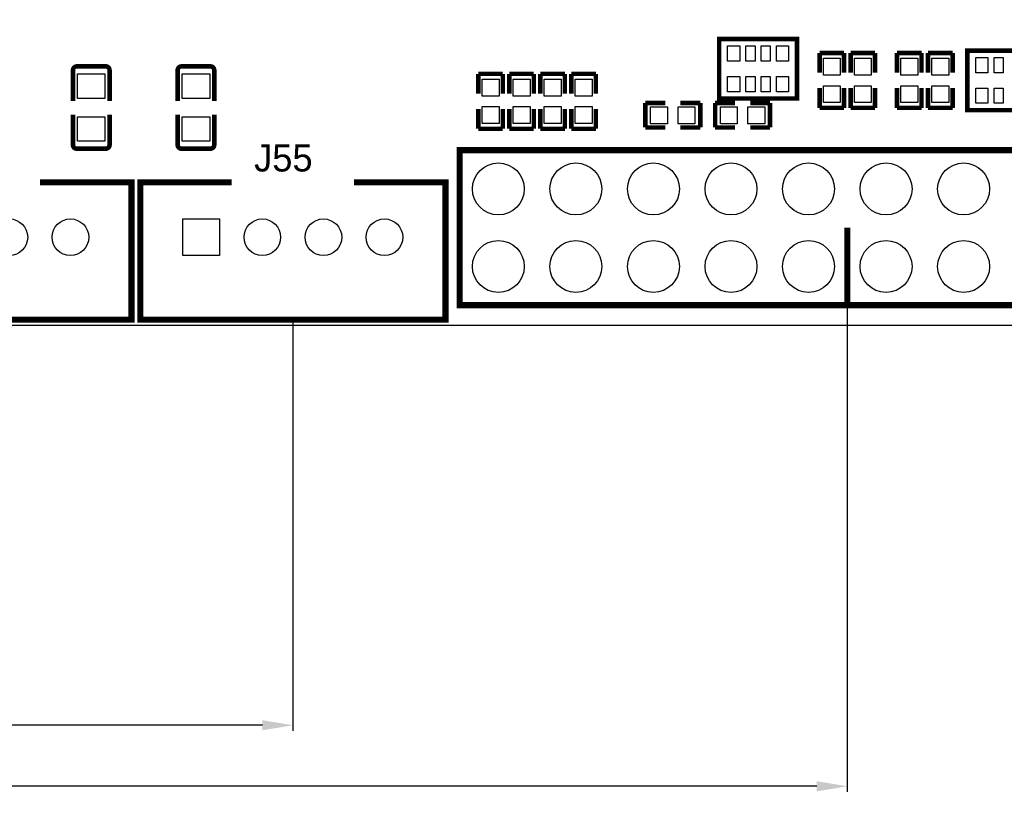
# Model space of a CAD drawing. Extents: x -11 to 307, y -16 to 111.
# Tile 11 of 26: x 84 to 117, y -16 to 10. Entities that reach past the tile are written whole.
import ezdxf

# ---------------------------------------------------------------- set-up
doc = ezdxf.new("R2010")
doc.units = 0
doc.header["$MEASUREMENT"] = 0
doc.layers.get('0').update_dxf_attribs({"linetype": 'CONTINUOUS'})
doc.layers.get('Defpoints').update_dxf_attribs({"linetype": 'CONTINUOUS'})
for name, color, linetype in [('OUTLINE', 6, 'CONTINUOUS'), ('SILKSCREEN_TOP', 7, 'CONTINUOUS'), ('TOP', 3, 'CONTINUOUS')]:
    doc.layers.add(name, color=color, linetype=linetype)
doc.dimstyles.get("Standard").update_dxf_attribs({"dimtxt": 0.18, "dimasz": 0.18, "dimexe": 0.18, "dimexo": 0.0625, "dimgap": 0.09, "dimtad": 0, "dimtih": 1, "dimtoh": 1, "dimdec": 4, "dimzin": 0, "dimdsep": 46, "dimtxsty": 'STANDARD', "dimcen": 0.09, "dimadec": 0, "dimazin": 0, "dimtfac": 1, "dimtdec": 4, "dimtofl": 0, "dimtmove": 0, "dimatfit": 3, "dimfxl": 1, "dimtolj": 1, "dimtzin": 0, "dimarcsym": 0})

# ---------------------------------------------------------------- blocks, each defined once
blk = doc.blocks.new('*D13')
at = {"color": 0, "linetype": 'Continuous', "lineweight": -2, "transparency": 16777216}
for p, q in [((0.094, 2.064), (0.094, -13.18)), ((93.345, 0.228), (93.345, -13.18)), ((1.094, -13), (41.5, -13)), ((92.345, -13), (48.5, -13))]:
    blk.add_line(p, q, dxfattribs=at)
at = {"color": 0, "linetype": 'Continuous', "transparency": 16777216}
for points in [[(1.094, -12.833), (1.094, -13.167), (0.094, -13)], [(92.345, -12.833), (92.345, -13.167), (93.345, -13)]]:
    blk.add_solid(points, dxfattribs=at)
at = {"layer": 'Defpoints', "color": 0, "linetype": 'Continuous', "transparency": 16777216}
for p in [(0.094, 2.126), (93.345, 0.29), (93.345, -13)]:
    blk.add_point(p, dxfattribs=at)
at = {"color": 0, "linetype": 'Continuous', "transparency": 16777216, "insert": (45, -13), "char_height": 1, "attachment_point": 5}
blk.add_mtext('\\A1;93.25mm', dxfattribs=at)
blk = doc.blocks.new('*D14')
at = {"color": 0, "linetype": 'Continuous', "lineweight": -2, "transparency": 16777216}
for p, q in [((0.094, 2.064), (0.094, -15.18)), ((111.506, 0.7), (111.506, -15.18)), ((1.094, -15), (47.667, -15)), ((110.506, -15), (54.333, -15))]:
    blk.add_line(p, q, dxfattribs=at)
at = {"color": 0, "linetype": 'Continuous', "transparency": 16777216}
for points in [[(1.094, -14.833), (1.094, -15.167), (0.094, -15)], [(110.506, -14.833), (110.506, -15.167), (111.506, -15)]]:
    blk.add_solid(points, dxfattribs=at)
at = {"layer": 'Defpoints', "color": 0, "linetype": 'Continuous', "transparency": 16777216}
for p in [(0.094, 2.126), (111.506, 0.762), (111.506, -15)]:
    blk.add_point(p, dxfattribs=at)
at = {"color": 0, "linetype": 'Continuous', "transparency": 16777216, "insert": (51, -15), "char_height": 1, "attachment_point": 5}
blk.add_mtext('\\A1;111.41mm', dxfattribs=at)

msp = doc.modelspace()

# ---------------------------------------------------------------- linework, layer by layer
at = {"layer": 'OUTLINE'}
msp.add_lwpolyline([(0.094005, 2.126005), (0.094005, 88.062003, -0.414214), (2.126005, 90.094003), (133.061989, 90.094003, -0.414214), (135.093989, 88.062003), (135.093989, 2.126005, -0.414214), (133.061989, 0.094005), (2.126005, 0.094005, -0.414214), (0.094005, 2.126005)], format="xyb", dxfattribs=at)
at = {"layer": 'SILKSCREEN_TOP'}
for points, const_width in [([(109.860004, 9.359011), (109.860004, 7.533996), (107.309996, 7.533996), (107.309996, 9.484004), (109.860004, 9.484004), (109.860004, 9.359011)], 0.150012), ([(111.397999, 9.027897), (110.598001, 9.027897)], 0.150089), ([(110.598001, 9.027897), (110.598001, 8.377911)], 0.150089), ([(111.397999, 8.377911), (111.397999, 9.027897)], 0.150089), ([(112.413999, 9.027897), (111.614001, 9.027897)], 0.150089), ([(111.614001, 9.027897), (111.614001, 8.377911)], 0.150089), ([(112.413999, 8.377911), (112.413999, 9.027897)], 0.150089), ([(113.937999, 9.027897), (113.138001, 9.027897)], 0.150089), ([(113.138001, 9.027897), (113.138001, 8.377911)], 0.150089), ([(113.937999, 8.377911), (113.937999, 9.027897)], 0.150089), ([(114.953999, 9.027897), (114.154001, 9.027897)], 0.150089), ([(114.154001, 9.027897), (114.154001, 8.377911)], 0.150089), ([(114.953999, 8.377911), (114.953999, 9.027897)], 0.150089), ([(117.988004, 8.978011), (117.988004, 7.152996), (115.437996, 7.152996), (115.437996, 9.103004), (117.988004, 9.103004), (117.988004, 8.978011)], 0.150012), ([(86.141611, 8.460689), (86.141611, 7.451293)], 0.150089), ([(86.268611, 8.587689), (87.213389, 8.587689)], 0.150089), ([(87.340389, 8.460689), (87.340389, 7.451293)], 0.150089), ([(89.570611, 8.460689), (89.570611, 7.451293)], 0.150089), ([(89.697611, 8.587689), (90.642389, 8.587689)], 0.150089), ([(90.769389, 8.460689), (90.769389, 7.451293)], 0.150089), ([(99.422001, 8.342097), (99.422001, 7.692111)], 0.150089), ([(100.221999, 8.342097), (99.422001, 8.342097)], 0.150089), ([(100.221999, 7.692111), (100.221999, 8.342097)], 0.150089), ([(100.438001, 8.342097), (100.438001, 7.692111)], 0.150089), ([(101.237999, 8.342097), (100.438001, 8.342097)], 0.150089), ([(101.237999, 7.692111), (101.237999, 8.342097)], 0.150089), ([(101.454001, 8.342097), (101.454001, 7.692111)], 0.150089), ([(102.253999, 8.342097), (101.454001, 8.342097)], 0.150089), ([(102.253999, 7.692111), (102.253999, 8.342097)], 0.150089), ([(103.269999, 8.342097), (102.470001, 8.342097)], 0.150089), ([(102.470001, 8.342097), (102.470001, 7.692111)], 0.150089), ([(103.269999, 7.692111), (103.269999, 8.342097)], 0.150089), ([(110.598001, 7.228103), (110.598001, 7.878089)], 0.150089), ([(111.397999, 7.878089), (111.397999, 7.228103)], 0.150089), ([(111.614001, 7.228103), (111.614001, 7.878089)], 0.150089), ([(112.413999, 7.878089), (112.413999, 7.228103)], 0.150089), ([(113.138001, 7.228103), (113.138001, 7.878089)], 0.150089), ([(113.937999, 7.878089), (113.937999, 7.228103)], 0.150089), ([(114.154001, 7.228103), (114.154001, 7.878089)], 0.150089), ([(114.953999, 7.878089), (114.953999, 7.228103)], 0.150089), ([(105.541089, 7.384999), (104.891103, 7.384999)], 0.150089), ([(104.891103, 7.384999), (104.891103, 6.585001)], 0.150089), ([(106.040911, 7.384999), (106.690897, 7.384999)], 0.150089), ([(106.690897, 7.384999), (106.690897, 6.585001)], 0.150089), ([(107.827089, 7.384999), (107.177103, 7.384999)], 0.150089), ([(107.177103, 7.384999), (107.177103, 6.585001)], 0.150089), ([(108.326911, 7.384999), (108.976897, 7.384999)], 0.150089), ([(108.976897, 7.384999), (108.976897, 6.585001)], 0.150089), ([(99.422001, 6.542303), (99.422001, 7.192289)], 0.150089), ([(100.221999, 7.192289), (100.221999, 6.542303)], 0.150089), ([(100.438001, 6.542303), (100.438001, 7.192289)], 0.150089), ([(101.237999, 7.192289), (101.237999, 6.542303)], 0.150089), ([(101.454001, 6.542303), (101.454001, 7.192289)], 0.150089), ([(102.253999, 7.192289), (102.253999, 6.542303)], 0.150089), ([(102.470001, 6.542303), (102.470001, 7.192289)], 0.150089), ([(103.269999, 7.192289), (103.269999, 6.542303)], 0.150089), ([(111.397999, 7.228103), (110.598001, 7.228103)], 0.150089), ([(112.413999, 7.228103), (111.614001, 7.228103)], 0.150089), ([(113.937999, 7.228103), (113.138001, 7.228103)], 0.150089), ([(114.953999, 7.228103), (114.154001, 7.228103)], 0.150089), ([(86.141611, 6.017311), (86.141611, 7.009892)], 0.150089), ([(87.340389, 6.017311), (87.340389, 7.009892)], 0.150089), ([(89.570611, 6.017311), (89.570611, 7.009892)], 0.150089), ([(90.769389, 6.017311), (90.769389, 7.009892)], 0.150089), ([(100.221999, 6.542303), (99.422001, 6.542303)], 0.150089), ([(101.237999, 6.542303), (100.438001, 6.542303)], 0.150089), ([(102.253999, 6.542303), (101.454001, 6.542303)], 0.150089), ([(103.269999, 6.542303), (102.470001, 6.542303)], 0.150089), ([(104.891103, 6.585001), (105.541089, 6.585001)], 0.150089), ([(106.690897, 6.585001), (106.040911, 6.585001)], 0.150089), ([(107.177103, 6.585001), (107.827089, 6.585001)], 0.150089), ([(108.976897, 6.585001), (108.326911, 6.585001)], 0.150089), ([(87.213389, 5.890311), (86.268611, 5.890311)], 0.150089), ([(90.642389, 5.890311), (89.697611, 5.890311)], 0.150089), ([(124.206, 5.842), (98.806, 5.842), (98.806, 0.762), (124.206, 0.762), (124.206, 5.842)], 0.2), ([(81.058004, 4.790008), (78.05801, 4.790008), (78.05801, 0.290017), (88.05799, 0.290017), (88.05799, 4.790008), (85.057996, 4.790008)], 0.2), ([(91.345004, 4.790008), (88.34501, 4.790008), (88.34501, 0.290017), (98.34499, 0.290017), (98.34499, 4.790008), (95.344996, 4.790008)], 0.2), ([(111.506, 3.302), (111.506, 0.762)], 0.2)]:
    msp.add_lwpolyline(points, dxfattribs=dict(at, const_width=const_width))
at = {"layer": 'SILKSCREEN_TOP', "const_width": 0.150089}
for points in [[(86.141611, 8.460689, -0.414448), (86.268611, 8.587689)], [(87.213389, 8.587689, -0.414448), (87.340389, 8.460689)], [(89.570611, 8.460689, -0.414448), (89.697611, 8.587689)], [(90.642389, 8.587689, -0.414448), (90.769389, 8.460689)], [(86.268611, 5.890311, -0.414448), (86.141611, 6.017311)], [(87.340389, 6.017311, -0.414448), (87.213389, 5.890311)], [(89.697611, 5.890311, -0.414448), (89.570611, 6.017311)], [(90.769389, 6.017311, -0.414448), (90.642389, 5.890311)]]:
    msp.add_lwpolyline(points, format="xyb", dxfattribs=at)
at = {"layer": 'TOP'}
for points in [[(107.585599, 9.259202), (107.984404, 9.259202), (107.984404, 8.758796), (107.585599, 8.758796)], [(108.18514, 9.259202), (108.484835, 9.259202), (108.484835, 8.758796), (108.18514, 8.758796)], [(108.685165, 9.259202), (108.98486, 9.259202), (108.98486, 8.758796), (108.685165, 8.758796)], [(109.185596, 9.259202), (109.584401, 9.259202), (109.584401, 8.758796), (109.185596, 8.758796)], [(110.722397, 8.853691), (111.273603, 8.853691), (111.273603, 8.302485), (110.722397, 8.302485)], [(111.738397, 8.853691), (112.289603, 8.853691), (112.289603, 8.302485), (111.738397, 8.302485)], [(113.262397, 8.853691), (113.813603, 8.853691), (113.813603, 8.302485), (113.262397, 8.302485)], [(114.278397, 8.853691), (114.829603, 8.853691), (114.829603, 8.302485), (114.278397, 8.302485)], [(115.713599, 8.878202), (116.112404, 8.878202), (116.112404, 8.377796), (115.713599, 8.377796)], [(116.31314, 8.878202), (116.612835, 8.878202), (116.612835, 8.377796), (116.31314, 8.377796)], [(86.291395, 8.339049), (87.190605, 8.339049), (87.190605, 7.538949), (86.291395, 7.538949)], [(89.720395, 8.339049), (90.619605, 8.339049), (90.619605, 7.538949), (89.720395, 7.538949)], [(99.546397, 8.167891), (100.097603, 8.167891), (100.097603, 7.616685), (99.546397, 7.616685)], [(100.562397, 8.167891), (101.113603, 8.167891), (101.113603, 7.616685), (100.562397, 7.616685)], [(101.578397, 8.167891), (102.129603, 8.167891), (102.129603, 7.616685), (101.578397, 7.616685)], [(102.594397, 8.167891), (103.145603, 8.167891), (103.145603, 7.616685), (102.594397, 7.616685)], [(107.585599, 8.259204), (107.984404, 8.259204), (107.984404, 7.758798), (107.585599, 7.758798)], [(108.18514, 8.259204), (108.484835, 8.259204), (108.484835, 7.758798), (108.18514, 7.758798)], [(108.685165, 8.259204), (108.98486, 8.259204), (108.98486, 7.758798), (108.685165, 7.758798)], [(109.185596, 8.259204), (109.584401, 8.259204), (109.584401, 7.758798), (109.185596, 7.758798)], [(110.722397, 7.953515), (111.273603, 7.953515), (111.273603, 7.402309), (110.722397, 7.402309)], [(111.738397, 7.953515), (112.289603, 7.953515), (112.289603, 7.402309), (111.738397, 7.402309)], [(113.262397, 7.953515), (113.813603, 7.953515), (113.813603, 7.402309), (113.262397, 7.402309)], [(114.278397, 7.953515), (114.829603, 7.953515), (114.829603, 7.402309), (114.278397, 7.402309)], [(115.713599, 7.878204), (116.112404, 7.878204), (116.112404, 7.377798), (115.713599, 7.377798)], [(116.31314, 7.878204), (116.612835, 7.878204), (116.612835, 7.377798), (116.31314, 7.377798)], [(99.546397, 7.267715), (100.097603, 7.267715), (100.097603, 6.716509), (99.546397, 6.716509)], [(100.562397, 7.267715), (101.113603, 7.267715), (101.113603, 6.716509), (100.562397, 6.716509)], [(101.578397, 7.267715), (102.129603, 7.267715), (102.129603, 6.716509), (101.578397, 6.716509)], [(102.594397, 7.267715), (103.145603, 7.267715), (103.145603, 6.716509), (102.594397, 6.716509)], [(105.065297, 6.709385), (105.065297, 7.26059), (105.616502, 7.26059), (105.616502, 6.709385)], [(105.965473, 6.709385), (105.965473, 7.26059), (106.516678, 7.26059), (106.516678, 6.709385)], [(107.351297, 6.709385), (107.351297, 7.26059), (107.902502, 7.26059), (107.902502, 6.709385)], [(108.251473, 6.709385), (108.251473, 7.26059), (108.802678, 7.26059), (108.802678, 6.709385)], [(86.291395, 6.939051), (87.190605, 6.939051), (87.190605, 6.138951), (86.291395, 6.138951)], [(89.720395, 6.939051), (90.619605, 6.939051), (90.619605, 6.138951), (89.720395, 6.138951)], [(90.945005, 3.590011), (90.945005, 2.390013), (89.745007, 2.390013), (89.745007, 3.590011)]]:
    msp.add_lwpolyline(points, close=True, dxfattribs=at)
for centre, radius in [((100.076, 4.572), 0.849998), ((102.616, 4.572), 0.849998), ((105.156, 4.572), 0.849998), ((107.696, 4.572), 0.849998), ((110.236, 4.572), 0.849998), ((112.776, 4.572), 0.849998), ((115.316, 4.572), 0.849998), ((84.057998, 2.990012), 0.599999), ((86.057994, 2.990012), 0.599999), ((92.345002, 2.990012), 0.599999), ((94.344998, 2.990012), 0.599999), ((96.344994, 2.990012), 0.599999), ((100.076, 2.032), 0.849998), ((102.616, 2.032), 0.849998), ((105.156, 2.032), 0.849998), ((107.696, 2.032), 0.849998), ((110.236, 2.032), 0.849998), ((112.776, 2.032), 0.849998), ((115.316, 2.032), 0.849998)]:
    msp.add_circle(centre, radius, dxfattribs=at)

# ---------------------------------------------------------------- texts
at = {"layer": 'SILKSCREEN_TOP'}
msp.add_text('J55', height=0.889, dxfattribs=at).set_placement((92.075, 5.1435))

# ---------------------------------------------------------------- dimensions: what is measured, and where the dimension line sits
at = {"linetype": 'Continuous'}
for base, p2, picture, middle in [((93.345, -13), (93.345, 0.290017), '*D13', (45, -13)), ((111.506, -15), (111.506, 0.762), '*D14', (51, -15))]:
    dim = msp.add_linear_dim(base=base, p1=(0.094005, 2.126005), p2=p2, dimstyle='Standard', override={"dimtxt": 1, "dimasz": 1, "dimgap": 0.5, "dimdec": 2, "dimpost": 'mm'}, dxfattribs=at)
    dim.commit()
    dim.dimension.update_dxf_attribs({"geometry": picture, "text_midpoint": middle, "dimtype": 160})

doc.saveas('drawing.dxf')
